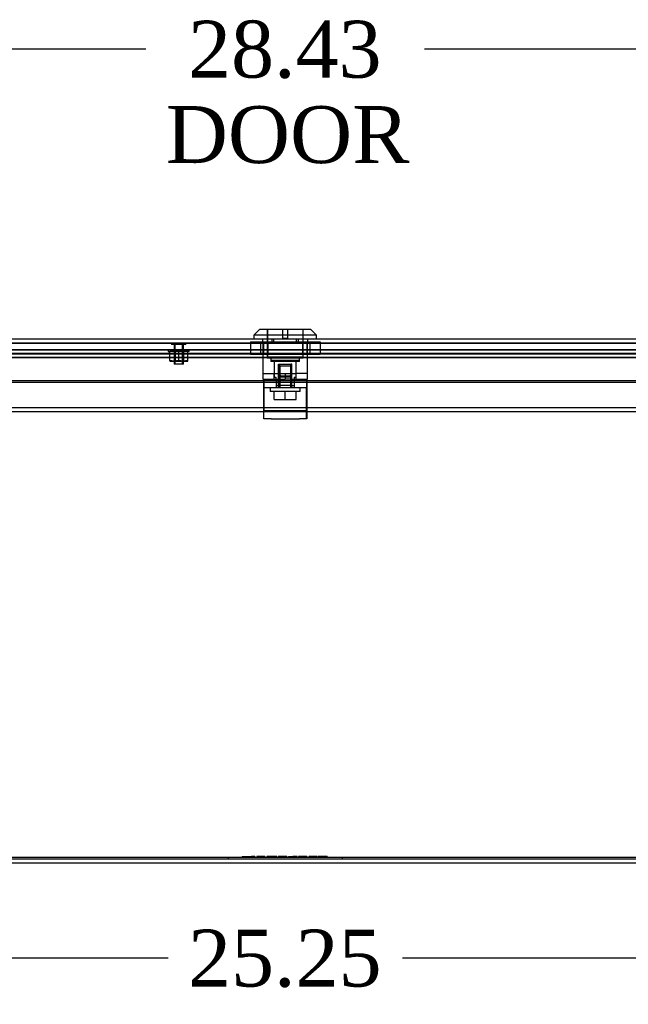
# Model space of a CAD drawing. Header units: inches. Extents: x 1 to 240, y -1 to 159.
# Tile 7 of 25: x 69 to 80, y 23 to 40. Entities that reach past the tile are written whole.
import ezdxf
from ezdxf.enums import TextEntityAlignment as Align
from ezdxf.lldxf.tags import DXFTag

# ---------------------------------------------------------------- set-up
doc = ezdxf.new("R2010")
doc.units = ezdxf.units.IN
doc.header["$MEASUREMENT"] = 0
for name, color, linetype in [('COM70220', 7, 'Continuous'), ('COM70699-8', 7, 'Continuous'), ('COM70702-5', 7, 'Continuous'), ('COM70705-8', 7, 'Continuous'), ('Default', 7, 'Continuous'), ('LOK10031', 7, 'Continuous'), ('LOK10031_CAM', 7, 'Continuous'), ('LOK10031_INSERT', 7, 'Continuous'), ('LOK10031_NUT', 7, 'Continuous'), ('LOK10031_SC', 7, 'Continuous'), ('NTS18118', 7, 'Continuous'), ('QLB20254', 7, 'Continuous'), ('STD26063', 7, 'Continuous')]:
    doc.layers.add(name, color=color, linetype=linetype)
doc.styles.add('SEACAD_Times_New_Roman', font='times.ttf')
tags = doc.linetypes.add('HIDDEN2', pattern=[0.1875, 0.125, -0.0625]).pattern_tags.tags
tags[6:7] = [DXFTag(74, 4), DXFTag(75, 0), DXFTag(340, '0'), DXFTag(46, 0.0), DXFTag(50, 0.0), DXFTag(44, 0.0), DXFTag(45, 0.0)]
tags[4:5] = [DXFTag(74, 4), DXFTag(75, 0), DXFTag(340, '0'), DXFTag(46, 0.0), DXFTag(50, 0.0), DXFTag(44, 0.0), DXFTag(45, 0.0)]
doc.dimstyles.new('HAMMOND_(STH_-_240x160)', dxfattribs={"dimtxt": 1, "dimasz": 1.25, "dimexe": 0.5, "dimexo": 0.5, "dimgap": 0.25, "dimtad": 0, "dimtih": 1, "dimtoh": 1, "dimzin": 0, "dimdsep": 46, "dimtxsty": 'SEACAD_Times_New_Roman', "dimblk1": '_SE_FILLED', "dimblk2": '_SE_FILLED', "dimsah": 1, "dimcen": 0.5, "dimadec": 0, "dimazin": 0, "dimtfac": 0.8, "dimtofl": 0, "dimtmove": 0, "dimatfit": 3, "dimfxl": 1, "dimtolj": 1, "dimtzin": 0, "dimarcsym": 0})

# ---------------------------------------------------------------- blocks, each defined once
blk = doc.blocks.new('SE4')
at = {"layer": 'COM70220', "color": 7, "linetype": 'HIDDEN2'}
for p, q in [((60.298, 34.468), (87.417, 34.468)), ((60.298, 34.467), (87.417, 34.467)), ((60.298, 34.465), (87.417, 34.465)), ((60.298, 34.219), (87.417, 34.219))]:
    blk.add_line(p, q, dxfattribs=at)
at = {"layer": 'COM70699-8', "color": 7, "linetype": 'HIDDEN2'}
for p, q in [((59.834, 34.286), (87.881, 34.286)), ((87.667, 34.344), (60.048, 34.344)), ((87.667, 34.272), (60.048, 34.272)), ((59.834, 34.216), (87.881, 34.216)), ((58.966, 33.259), (88.749, 33.259)), ((58.965, 25.403), (88.749, 25.403))]:
    blk.add_line(p, q, dxfattribs=at)
at = {"layer": 'COM70699-8', "color": 7, "linetype": 'Continuous'}
for p, q in [((58.966, 33.331), (88.749, 33.331)), ((58.965, 25.331), (88.749, 25.331))]:
    blk.add_line(p, q, dxfattribs=at)
at = {"layer": 'COM70702-5', "color": 7, "linetype": 'HIDDEN2'}
for p, q in [((59.829, 34.282), (87.885, 34.282)), ((87.659, 34.341), (60.056, 34.341)), ((87.659, 34.269), (60.056, 34.269)), ((59.829, 34.213), (87.885, 34.213)), ((58.929, 25.432), (73.129, 25.432)), ((73.245, 25.432), (73.276, 25.432)), ((73.292, 25.432), (73.617, 25.432)), ((73.68, 25.432), (73.94, 25.432)), ((74.04, 25.432), (88.785, 25.432)), ((58.929, 25.402), (88.785, 25.402))]:
    blk.add_line(p, q, dxfattribs=at)
at = {"layer": 'COM70705-8', "color": 7, "linetype": 'Continuous'}
for p, q in [((59.75, 34.541), (87.964, 34.541)), ((88, 33.799), (59.714, 33.799)), ((88, 33.769), (59.714, 33.769))]:
    blk.add_line(p, q, dxfattribs=at)
at = {"layer": 'COM70705-8', "color": 7, "linetype": 'HIDDEN2'}
for p, q in [((59.75, 34.469), (87.964, 34.469)), ((73.462, 34.469), (73.462, 34.471)), ((73.659, 34.469), (73.659, 34.541)), ((74.056, 34.469), (74.056, 34.541)), ((74.253, 34.469), (74.253, 34.471))]:
    blk.add_line(p, q, dxfattribs=at)
at = {"layer": 'LOK10031', "color": 7, "linetype": 'Continuous'}
for p, q in [((73.407, 34.701), (73.307, 34.601)), ((74.407, 34.601), (73.307, 34.601)), ((73.307, 34.601), (73.307, 34.541)), ((74.307, 34.701), (73.407, 34.701)), ((74.407, 34.601), (74.307, 34.701)), ((74.407, 34.541), (74.407, 34.601))]:
    blk.add_line(p, q, dxfattribs=at)
at = {"layer": 'LOK10031', "color": 7, "linetype": 'HIDDEN2'}
for p, q in [((73.542, 34.701), (73.542, 34.201)), ((74.172, 34.201), (74.172, 34.701)), ((73.462, 34.471), (73.462, 34.541)), ((73.626, 34.471), (73.462, 34.471)), ((73.465, 34.471), (73.465, 33.931)), ((73.626, 34.471), (73.626, 34.541)), ((74.088, 34.471), (73.626, 34.471)), ((74.088, 34.471), (74.088, 34.541)), ((74.253, 34.471), (74.088, 34.471)), ((74.25, 33.831), (74.25, 34.471)), ((74.253, 34.471), (74.253, 34.541)), ((74.172, 34.201), (73.542, 34.201)), ((73.607, 34.201), (73.607, 34.141)), ((74.107, 34.141), (73.607, 34.141)), ((73.664, 34.141), (73.664, 33.931)), ((74.051, 33.831), (74.051, 34.141)), ((74.107, 34.141), (74.107, 34.201)), ((73.465, 33.931), (73.857, 33.931)), ((73.465, 33.931), (73.465, 33.831)), ((73.664, 33.831), (73.664, 33.931)), ((73.857, 33.931), (74.051, 33.931)), ((73.857, 33.931), (73.857, 33.831)), ((74.25, 33.931), (74.051, 33.931)), ((73.465, 33.831), (73.484, 33.831)), ((73.978, 33.831), (73.857, 33.831)), ((74.25, 33.831), (74.234, 33.831))]:
    blk.add_line(p, q, dxfattribs=at)
at = {"layer": 'LOK10031_CAM', "color": 7, "linetype": 'HIDDEN2'}
for p, q in [((73.481, 33.681), (73.481, 33.831)), ((73.484, 33.831), (73.484, 33.644)), ((73.484, 33.831), (73.857, 33.831)), ((73.698, 33.831), (73.698, 33.681)), ((73.701, 33.831), (73.701, 33.681)), ((73.746, 33.861), (73.746, 33.831)), ((73.749, 33.861), (73.749, 33.831)), ((73.776, 33.891), (73.779, 33.891)), ((73.779, 33.891), (73.939, 33.891)), ((73.966, 33.861), (73.966, 33.831)), ((73.969, 33.861), (73.969, 33.831)), ((73.978, 33.831), (74.234, 33.831)), ((74.016, 33.831), (74.016, 33.681)), ((74.231, 33.831), (74.231, 33.681)), ((74.234, 33.831), (74.234, 33.644)), ((73.481, 33.588), (73.481, 33.681)), ((73.481, 33.681), (73.484, 33.681)), ((73.481, 33.319), (73.481, 33.588)), ((73.484, 33.681), (74.234, 33.681)), ((73.484, 33.644), (73.484, 33.375)), ((74.013, 33.716), (74.013, 33.681)), ((74.231, 33.588), (74.231, 33.681)), ((74.231, 33.319), (74.231, 33.588)), ((74.234, 33.644), (74.234, 33.375)), ((73.481, 33.131), (73.481, 33.319)), ((73.484, 33.281), (73.481, 33.281)), ((73.484, 33.375), (73.484, 33.281)), ((73.484, 33.131), (73.484, 33.281)), ((73.484, 33.281), (73.609, 33.281)), ((73.609, 33.281), (74.109, 33.281)), ((74.109, 33.281), (74.234, 33.281)), ((74.231, 33.131), (74.231, 33.319)), ((74.234, 33.375), (74.234, 33.281)), ((74.234, 33.281), (74.234, 33.131)), ((73.484, 33.131), (73.481, 33.131)), ((73.609, 33.131), (73.484, 33.131)), ((73.609, 33.131), (74.109, 33.131)), ((74.234, 33.131), (74.109, 33.131))]:
    blk.add_line(p, q, dxfattribs=at)
for centre, start, end in [((73.776, 33.861), 90, 180), ((73.779, 33.861), 90, 180), ((73.936, 33.861), 0, 90), ((73.939, 33.861), 0, 90)]:
    blk.add_arc(centre, 0.03, start, end, dxfattribs=at)
at = {"layer": 'LOK10031_INSERT', "color": 7, "linetype": 'HIDDEN2'}
for p, q in [((73.545, 34.701), (73.545, 34.216)), ((73.817, 34.551), (73.817, 34.701)), ((73.897, 34.701), (73.897, 34.551)), ((74.17, 34.216), (74.17, 34.701)), ((73.817, 34.551), (73.897, 34.551)), ((74.17, 34.216), (73.545, 34.216)), ((73.607, 34.216), (73.607, 34.156)), ((74.107, 34.156), (73.607, 34.156)), ((73.664, 34.156), (73.664, 33.866)), ((73.739, 34.091), (73.759, 34.091)), ((73.739, 33.716), (73.739, 34.091)), ((73.759, 34.091), (73.956, 34.091)), ((73.759, 34.091), (73.759, 33.716)), ((73.956, 33.716), (73.956, 34.091)), ((73.975, 34.091), (73.956, 34.091)), ((73.975, 33.716), (73.975, 34.091)), ((74.051, 33.866), (74.051, 34.156)), ((74.107, 34.156), (74.107, 34.216)), ((73.664, 33.866), (73.701, 33.866)), ((73.701, 33.831), (73.701, 33.866)), ((73.972, 33.866), (73.743, 33.866)), ((73.743, 33.866), (73.743, 33.716)), ((73.972, 33.716), (73.972, 33.866)), ((74.013, 33.866), (74.051, 33.866)), ((74.013, 33.866), (74.013, 33.716)), ((73.701, 33.716), (73.743, 33.716)), ((73.972, 33.716), (73.743, 33.716)), ((73.972, 33.716), (74.013, 33.716))]:
    blk.add_line(p, q, dxfattribs=at)
at = {"layer": 'LOK10031_NUT', "color": 7, "linetype": 'HIDDEN2'}
for p, q in [((73.245, 34.484), (73.551, 34.484)), ((73.245, 34.484), (73.245, 34.269)), ((73.424, 34.484), (73.424, 34.269)), ((73.473, 34.484), (73.473, 34.269)), ((73.551, 34.484), (74.163, 34.484)), ((73.551, 34.484), (73.551, 34.269)), ((74.163, 34.484), (74.469, 34.484)), ((74.163, 34.484), (74.163, 34.269)), ((74.241, 34.269), (74.241, 34.484)), ((74.29, 34.484), (74.29, 34.269)), ((74.469, 34.484), (74.469, 34.269)), ((73.245, 34.269), (73.551, 34.269)), ((73.551, 34.269), (74.163, 34.269)), ((74.163, 34.269), (74.469, 34.269))]:
    blk.add_line(p, q, dxfattribs=at)
at = {"layer": 'LOK10031_SC', "color": 7, "linetype": 'HIDDEN2'}
for p, q in [((73.975, 34.056), (73.739, 34.056)), ((73.739, 34.056), (73.739, 33.681)), ((73.763, 34.056), (73.763, 33.681)), ((73.951, 34.056), (73.951, 33.681)), ((73.975, 33.681), (73.975, 34.056)), ((73.595, 33.681), (73.595, 33.611)), ((74.12, 33.611), (73.595, 33.611)), ((73.665, 33.474), (73.665, 33.611)), ((73.739, 33.681), (73.763, 33.681)), ((73.857, 33.474), (73.857, 33.611)), ((73.975, 33.681), (73.951, 33.681)), ((74.05, 33.474), (74.05, 33.611)), ((74.12, 33.611), (74.12, 33.681)), ((73.665, 33.474), (73.857, 33.474)), ((73.857, 33.474), (74.05, 33.474))]:
    blk.add_line(p, q, dxfattribs=at)
at = {"layer": 'NTS18118', "color": 7, "linetype": 'HIDDEN2'}
for p, q in [((71.804, 34.344), (72.172, 34.344)), ((71.804, 34.344), (71.804, 34.313)), ((71.804, 34.313), (71.829, 34.313)), ((71.829, 34.155), (71.829, 34.313)), ((71.988, 34.313), (71.829, 34.313)), ((71.906, 34.344), (71.906, 34.148)), ((71.923, 34.344), (71.923, 34.148)), ((71.988, 34.155), (71.988, 34.313)), ((72.148, 34.313), (71.988, 34.313)), ((72.053, 34.148), (72.053, 34.344)), ((72.07, 34.344), (72.07, 34.148)), ((72.148, 34.155), (72.148, 34.313)), ((72.172, 34.313), (72.148, 34.313)), ((72.172, 34.313), (72.172, 34.344)), ((71.909, 34.148), (71.829, 34.155)), ((71.829, 34.155), (71.829, 34.148)), ((71.829, 34.148), (71.909, 34.148)), ((71.988, 34.155), (71.909, 34.148)), ((71.909, 34.148), (72.068, 34.148)), ((72.068, 34.148), (71.988, 34.155)), ((72.148, 34.155), (72.068, 34.148)), ((72.068, 34.148), (72.148, 34.148)), ((72.148, 34.148), (72.148, 34.155))]:
    blk.add_line(p, q, dxfattribs=at)
at = {"layer": 'QLB20254', "color": 7, "linetype": 'HIDDEN2'}
for p, q in [((72.857, 25.433), (73.232, 25.433)), ((72.857, 25.433), (72.857, 25.403)), ((73.102, 25.445), (73.102, 25.432)), ((73.102, 25.443), (73.266, 25.443)), ((73.133, 25.445), (73.133, 25.432)), ((73.211, 25.443), (73.211, 25.433)), ((73.219, 25.443), (73.219, 25.433)), ((73.219, 25.433), (73.262, 25.433)), ((73.232, 25.433), (74.482, 25.433)), ((73.241, 25.443), (73.241, 25.433)), ((73.262, 25.443), (73.262, 25.433)), ((73.315, 25.443), (73.266, 25.443)), ((73.266, 25.443), (73.266, 25.433)), ((73.285, 25.443), (73.285, 25.433)), ((73.289, 25.432), (73.289, 25.445)), ((73.324, 25.443), (73.315, 25.443)), ((73.315, 25.443), (73.315, 25.433)), ((73.32, 25.432), (73.32, 25.445)), ((73.324, 25.443), (73.324, 25.433)), ((73.501, 25.443), (73.358, 25.443)), ((73.358, 25.443), (73.358, 25.433)), ((73.389, 25.443), (73.389, 25.433)), ((73.501, 25.443), (73.501, 25.433)), ((73.708, 25.443), (73.535, 25.443)), ((73.535, 25.443), (73.535, 25.433)), ((73.565, 25.443), (73.565, 25.433)), ((73.665, 25.443), (73.665, 25.433)), ((73.667, 25.432), (73.667, 25.445)), ((73.676, 25.432), (73.676, 25.445)), ((73.696, 25.432), (73.696, 25.445)), ((73.708, 25.432), (73.708, 25.445)), ((73.885, 25.443), (73.734, 25.443)), ((73.734, 25.443), (73.734, 25.433)), ((73.739, 25.443), (73.739, 25.433)), ((73.767, 25.443), (73.767, 25.433)), ((73.773, 25.443), (73.773, 25.433)), ((73.856, 25.432), (73.856, 25.445)), ((73.884, 25.432), (73.884, 25.445)), ((73.885, 25.443), (73.885, 25.433)), ((73.915, 25.445), (73.915, 25.432)), ((73.915, 25.443), (73.99, 25.443)), ((73.944, 25.445), (73.944, 25.432)), ((74.064, 25.443), (73.99, 25.443)), ((73.99, 25.443), (73.99, 25.433)), ((74.036, 25.432), (74.036, 25.445)), ((74.064, 25.432), (74.064, 25.445)), ((74.239, 25.443), (74.088, 25.443)), ((74.088, 25.443), (74.088, 25.433)), ((74.093, 25.443), (74.093, 25.433)), ((74.122, 25.443), (74.122, 25.433)), ((74.127, 25.443), (74.127, 25.433)), ((74.21, 25.432), (74.21, 25.445)), ((74.239, 25.432), (74.239, 25.445)), ((74.239, 25.443), (74.239, 25.433)), ((74.42, 25.443), (74.269, 25.443)), ((74.269, 25.443), (74.269, 25.433)), ((74.274, 25.443), (74.274, 25.433)), ((74.296, 25.443), (74.296, 25.433)), ((74.298, 25.443), (74.298, 25.433)), ((74.3, 25.443), (74.3, 25.433)), ((74.306, 25.443), (74.306, 25.433)), ((74.318, 25.443), (74.318, 25.433)), ((74.39, 25.432), (74.39, 25.445)), ((74.409, 25.443), (74.409, 25.433)), ((74.42, 25.432), (74.42, 25.445)), ((74.536, 25.443), (74.438, 25.443)), ((74.438, 25.443), (74.438, 25.433)), ((74.465, 25.443), (74.465, 25.433)), ((74.465, 25.433), (74.536, 25.433)), ((74.482, 25.433), (74.857, 25.433)), ((74.564, 25.443), (74.536, 25.443)), ((74.536, 25.443), (74.536, 25.433)), ((74.536, 25.443), (74.536, 25.433)), ((74.541, 25.443), (74.541, 25.433)), ((74.595, 25.443), (74.564, 25.443)), ((74.564, 25.443), (74.564, 25.433)), ((74.595, 25.443), (74.595, 25.433)), ((74.857, 25.433), (74.857, 25.403))]:
    blk.add_line(p, q, dxfattribs=at)
at = {"layer": 'STD26063', "color": 7, "linetype": 'HIDDEN2'}
for p, q in [((71.863, 34.469), (71.863, 34.438)), ((72.113, 34.438), (71.863, 34.438)), ((71.906, 34.438), (71.906, 34.094)), ((71.925, 34.094), (71.925, 34.438)), ((72.051, 34.094), (72.051, 34.438)), ((72.07, 34.094), (72.07, 34.438)), ((72.113, 34.438), (72.113, 34.469)), ((72.07, 34.094), (71.906, 34.094))]:
    blk.add_line(p, q, dxfattribs=at)
blk = doc.blocks.new('DMBLK641')
at = {"layer": 'Default', "linetype": 'Continuous', "transparency": 16777216}
for points in [[(62.482, 23.452), (62.482, 23.869), (61.232, 23.661)], [(85.232, 23.452), (86.482, 23.661), (85.232, 23.869)]]:
    blk.add_hatch(color=7, dxfattribs=at).paths.add_polyline_path(points)
at = {"layer": 'Default', "color": 7, "linetype": 'Continuous', "transparency": 16777216}
for p, q in [((61.232, 25.74), (61.232, 23.161)), ((86.482, 25.74), (86.482, 23.161)), ((71.801, 23.661), (61.232, 23.661)), ((86.482, 23.661), (75.914, 23.661))]:
    blk.add_line(p, q, dxfattribs=at)
at = {"layer": 'Default', "color": 7, "linetype": 'Continuous', "transparency": 16777216, "style": 'SEACAD_Times_New_Roman'}
blk.add_text('25.25', height=1, dxfattribs=at).set_placement((72.151, 24.161), align=Align.TOP_LEFT)
blk = doc.blocks.new('_SE_FILLED')
at = {"color": 0}
blk.add_line((0, 0), (-1, 0), dxfattribs=at)
blk.add_solid([(0, 0), (-1, -0.1665), (-1, 0.1665), (0, 0)], dxfattribs=at)
blk = doc.blocks.new('DMBLK644')
at = {"layer": 'Default', "linetype": 'Continuous', "transparency": 16777216}
for points in [[(60.892, 39.835), (59.642, 39.627), (60.892, 39.419)], [(86.822, 39.835), (86.822, 39.419), (88.072, 39.627)]]:
    blk.add_hatch(color=7, dxfattribs=at).paths.add_polyline_path(points)
at = {"layer": 'Default', "color": 7, "linetype": 'Continuous', "transparency": 16777216}
for p, q in [((59.642, 34.933), (59.642, 40.127)), ((88.072, 34.933), (88.072, 40.127)), ((71.41, 39.627), (59.642, 39.627)), ((88.072, 39.627), (76.304, 39.627))]:
    blk.add_line(p, q, dxfattribs=at)
at = {"layer": 'Default', "color": 7, "linetype": 'Continuous', "transparency": 16777216, "style": 'SEACAD_Times_New_Roman'}
for s, p in [('28.43', (72.151, 40.127)), ('DOOR', (71.76, 38.627))]:
    blk.add_text(s, height=1, dxfattribs=at).set_placement(p, align=Align.TOP_LEFT)

msp = doc.modelspace()

# ---------------------------------------------------------------- block references
at = {"layer": 'Default'}
msp.add_blockref('SE4', (0, 0), dxfattribs=at)

# ---------------------------------------------------------------- dimensions: what is measured, and where the dimension line sits
at = {"layer": 'Default', "color": 7, "linetype": 'Continuous'}
dim = msp.add_linear_dim(base=(88.072, 39.627), p1=(88.072, 34.433), p2=(59.642, 34.433), angle=180, text='\\A1;<>\\PDOOR', dimstyle='HAMMOND_(STH_-_240x160)', dxfattribs=at)
dim.commit()
dim.dimension.update_dxf_attribs({"geometry": 'DMBLK644', "text_midpoint": (73.857, 39.627), "dimtype": 161})
dim = msp.add_linear_dim(base=(61.232, 23.661), p1=(86.482, 26.24), p2=(61.232, 26.24), text='\\A1;<>', dimstyle='HAMMOND_(STH_-_240x160)', dxfattribs=at)
dim.commit()
dim.dimension.update_dxf_attribs({"geometry": 'DMBLK641', "text_midpoint": (73.857, 23.661), "dimtype": 160})

doc.saveas('drawing.dxf')
